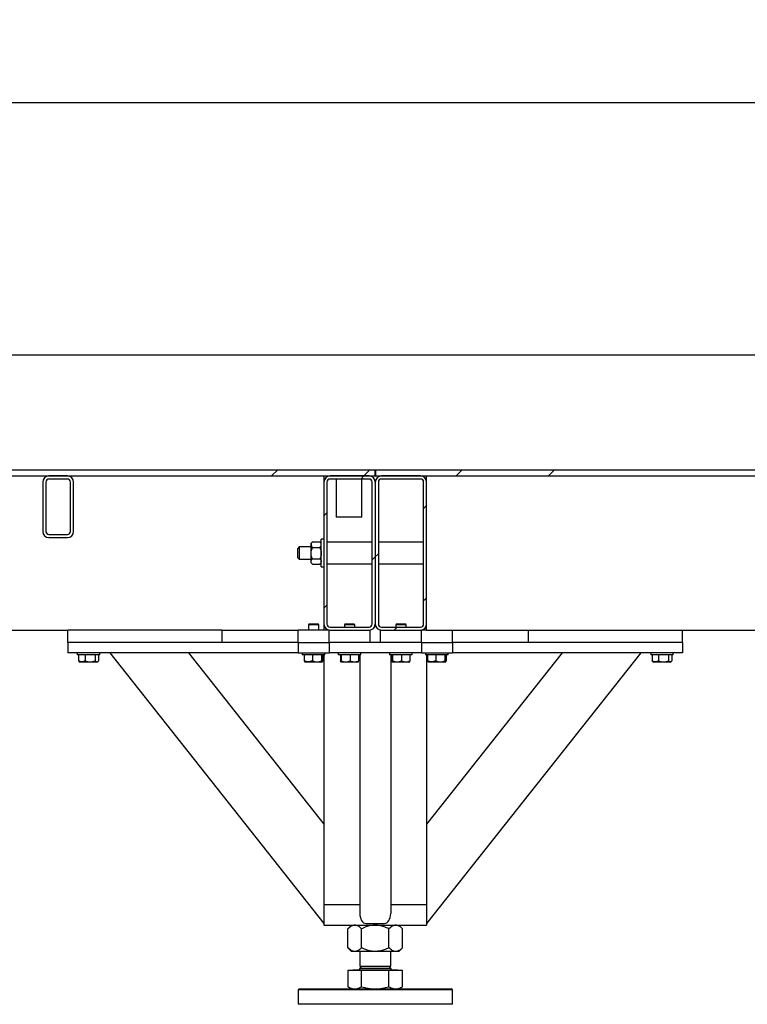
# Model space of a CAD drawing. Header units: millimetres. Extents: x 0 to 841, y 0 to 594.
# Tile 14 of 92: x 320 to 355, y 252 to 300. Entities that reach past the tile are written whole.
import ezdxf

# ---------------------------------------------------------------- set-up
doc = ezdxf.new("R2010")
doc.units = ezdxf.units.MM
doc.layers.add('COTES', color=1, linetype='Continuous')
doc.layers.add('TRAIT-FINS', color=9, linetype='Continuous')
doc.layers.add('TRAIT-FORT', color=4, linetype='Continuous', lineweight=25)
doc.styles.add('SLDTEXTSTYLE0', font='TXT', dxfattribs={"width": 0.75})
doc.dimstyles.new('SLDDIMSTYLE0', dxfattribs={"dimtxt": 3, "dimasz": 2, "dimexe": 0, "dimexo": 0.0625, "dimgap": 0.75, "dimtad": 1, "dimdec": 0, "dimlfac": 20, "dimrnd": 1e-09, "dimzin": 12, "dimdsep": 46, "dimtxsty": 'SLDTEXTSTYLE0', "dimsah": 1, "dimcen": 0.09, "dimadec": 0, "dimazin": 3, "dimtfac": 1, "dimtdec": 0, "dimtofl": 0, "dimtmove": 0, "dimatfit": 3, "dimfxl": 1, "dimfrac": 2, "dimtolj": 1, "dimtzin": 12, "dimarcsym": 0})
pattern_1 = [(45, (0, 0), (-13.4704, 13.4704), []), (45, (4.49, 2e-323), (-13.4704, 13.4704), []), (45, (8.98, 4e-323), (-13.4704, 13.4704), []), (45, (13.47, 6e-323), (-13.4704, 13.4704), [])]

# ---------------------------------------------------------------- blocks, each defined once
blk = doc.blocks.new('_D_18')
at = {"layer": 'COTES', "color": 1, "transparency": 16777216}
for p, q in [((92.21, 279.331), (92.21, 297.185)), ((443.06, 279.331), (443.06, 297.185)), ((443.06, 296.185), (92.21, 296.185))]:
    blk.add_line(p, q, dxfattribs=at)
for points in [[(92.21, 296.185), (94.21, 295.685), (94.21, 296.685)], [(443.06, 296.185), (441.06, 296.685), (441.06, 295.685)]]:
    blk.add_solid(points, dxfattribs=at)
at = {"layer": 'COTES', "color": 1, "transparency": 16777216, "char_height": 3, "attachment_point": 1, "style": 'SLDTEXTSTYLE0'}
for s, insert in [('7017', (250.851, 300.052)), ('Int. Ceinture', (260.843, 300.052))]:
    blk.add_mtext(s, dxfattribs=dict(at, insert=insert))
blk = doc.blocks.new('_D_19')
at = {"layer": 'COTES', "color": 1, "transparency": 16777216}
for p, q in [((97.06, 278.731), (97.06, 284.926)), ((438.21, 279.031), (438.21, 284.926)), ((97.06, 283.926), (438.21, 283.926))]:
    blk.add_line(p, q, dxfattribs=at)
for points in [[(97.06, 283.926), (99.06, 283.426), (99.06, 284.426)], [(438.21, 283.926), (436.21, 284.426), (436.21, 283.426)]]:
    blk.add_solid(points, dxfattribs=at)
at = {"layer": 'COTES', "color": 1, "transparency": 16777216, "char_height": 3, "attachment_point": 1, "style": 'SLDTEXTSTYLE0'}
for s, insert in [('6823', (256.383, 287.793)), ('Cadre', (266.374, 287.793))]:
    blk.add_mtext(s, dxfattribs=dict(at, insert=insert))

msp = doc.modelspace()

# ---------------------------------------------------------------- hatches: boundary and pattern name
at = {"layer": 'TRAIT-FINS'}
h = msp.add_hatch(dxfattribs=at)
h.set_pattern_fill('DIN 201 ACIER ET FONTE', color=9, style=0, pattern_type=2)
h.set_pattern_definition(pattern_1)
h.paths.add_polyline_path([(336.955, 278.331), (295.865, 278.331), (295.865, 278.031), (336.955, 278.031)], flags=0)
h = msp.add_hatch(dxfattribs=at)
h.set_pattern_fill('DIN 201 ACIER ET FONTE', color=9, style=0, pattern_type=2)
h.set_pattern_definition(pattern_1)
h.paths.add_polyline_path([(336.965, 278.031), (386.705, 278.031), (386.705, 278.331), (336.965, 278.331)], flags=0)
h = msp.add_hatch(dxfattribs=at)
h.set_pattern_fill('DIN 201 ACIER ET FONTE', color=9, style=0, pattern_type=2)
h.set_pattern_definition(pattern_1)
edge = h.paths.add_edge_path(flags=0)
edge.add_arc((321.085, 277.731), 0.3, 90, 180)
edge.add_line((320.785, 277.731), (320.785, 275.331))
edge.add_arc((321.085, 275.331), 0.3, 180, 270)
edge.add_line((321.085, 275.031), (321.985, 275.031))
edge.add_arc((321.985, 275.331), 0.3, 270, 360)
edge.add_line((322.285, 275.331), (322.285, 277.731))
edge.add_arc((321.985, 277.731), 0.3, 0, 90)
edge.add_line((321.985, 278.031), (321.085, 278.031))
edge = h.paths.add_edge_path(flags=0)
edge.add_line((321.985, 275.181), (321.085, 275.181))
edge.add_arc((321.085, 275.331), 0.15, 180, 270, ccw=False)
edge.add_line((320.935, 275.331), (320.935, 277.731))
edge.add_arc((321.085, 277.731), 0.15, 90, 180, ccw=False)
edge.add_line((321.085, 277.881), (321.985, 277.881))
edge.add_arc((321.985, 277.731), 0.15, 0, 90, ccw=False)
edge.add_line((322.135, 277.731), (322.135, 275.331))
edge.add_arc((321.985, 275.331), 0.15, 270, 360, ccw=False)
h = msp.add_hatch(dxfattribs=at)
h.set_pattern_fill('DIN 201 ACIER ET FONTE', color=9, style=0, pattern_type=2)
h.set_pattern_definition(pattern_1)
edge = h.paths.add_edge_path(flags=0)
edge.add_line((334.76, 270.531), (336.66, 270.531))
edge.add_arc((336.66, 270.831), 0.3, 270, 360)
edge.add_line((336.96, 270.831), (336.96, 277.731))
edge.add_arc((336.66, 277.731), 0.3, 0, 90)
edge.add_line((336.66, 278.031), (334.76, 278.031))
edge.add_arc((334.76, 277.731), 0.3, 90, 180)
edge.add_line((334.46, 277.731), (334.46, 270.831))
edge.add_arc((334.76, 270.831), 0.3, 180, 270)
edge = h.paths.add_edge_path(flags=0)
edge.add_arc((336.66, 270.831), 0.15, 270, 360, ccw=False)
edge.add_line((336.66, 270.681), (334.76, 270.681))
edge.add_arc((334.76, 270.831), 0.15, 180, 270, ccw=False)
edge.add_line((334.61, 270.831), (334.61, 277.731))
edge.add_arc((334.76, 277.731), 0.15, 90, 180, ccw=False)
edge.add_line((334.76, 277.881), (336.66, 277.881))
edge.add_arc((336.66, 277.731), 0.15, 0, 90, ccw=False)
edge.add_line((336.81, 277.731), (336.81, 270.831))
h = msp.add_hatch(dxfattribs=at)
h.set_pattern_fill('DIN 201 ACIER ET FONTE', color=9, style=0, pattern_type=2)
h.set_pattern_definition(pattern_1)
edge = h.paths.add_edge_path(flags=0)
edge.add_line((336.96, 277.731), (336.96, 270.831))
edge.add_arc((337.26, 270.831), 0.3, 180, 270)
edge.add_line((337.26, 270.531), (339.16, 270.531))
edge.add_arc((339.16, 270.831), 0.3, 270, 360)
edge.add_line((339.46, 270.831), (339.46, 277.731))
edge.add_arc((339.16, 277.731), 0.3, 0, 90)
edge.add_line((339.16, 278.031), (337.26, 278.031))
edge.add_arc((337.26, 277.731), 0.3, 90, 180)
edge = h.paths.add_edge_path(flags=0)
edge.add_arc((337.26, 270.831), 0.15, 180, 270, ccw=False)
edge.add_line((337.11, 270.831), (337.11, 277.731))
edge.add_arc((337.26, 277.731), 0.15, 90, 180, ccw=False)
edge.add_line((337.26, 277.881), (339.16, 277.881))
edge.add_arc((339.16, 277.731), 0.15, 0, 90, ccw=False)
edge.add_line((339.31, 277.731), (339.31, 270.831))
edge.add_arc((339.16, 270.831), 0.15, 270, 360, ccw=False)
edge.add_line((339.16, 270.681), (337.26, 270.681))

# ---------------------------------------------------------------- linework, layer by layer
at = {"layer": 'TRAIT-FORT', "color": 4, "linetype": 'Continuous', "lineweight": 25}
for p, q in [((295.865, 278.331), (336.955, 278.331)), ((336.955, 278.031), (336.955, 278.331)), ((336.955, 278.331), (336.965, 278.331)), ((336.965, 278.331), (336.965, 278.031)), ((336.965, 278.331), (386.705, 278.331)), ((295.865, 278.031), (336.955, 278.031)), ((321.985, 278.031), (321.085, 278.031)), ((321.985, 277.881), (321.085, 277.881)), ((334.46, 278.031), (334.46, 277.731)), ((336.66, 278.031), (334.76, 278.031)), ((336.66, 277.881), (334.76, 277.881)), ((335.058, 277.881), (335.058, 276.031)), ((336.308, 276.031), (336.308, 277.881)), ((336.955, 278.031), (336.965, 278.031)), ((336.965, 278.031), (386.705, 278.031)), ((339.16, 278.031), (337.26, 278.031)), ((339.16, 277.881), (337.26, 277.881)), ((339.46, 277.731), (339.46, 278.031)), ((320.785, 277.731), (320.785, 275.331)), ((320.935, 277.731), (320.935, 275.331)), ((322.135, 275.331), (322.135, 277.731)), ((322.285, 275.331), (322.285, 277.731)), ((334.46, 277.731), (334.46, 270.831)), ((334.61, 277.731), (334.61, 270.831)), ((336.81, 270.831), (336.81, 277.731)), ((336.96, 277.731), (336.96, 270.831)), ((337.11, 277.731), (337.11, 270.831)), ((339.31, 270.831), (339.31, 277.731)), ((339.46, 270.831), (339.46, 277.731)), ((336.308, 276.031), (335.058, 276.031)), ((321.085, 275.181), (321.985, 275.181)), ((321.085, 275.031), (321.985, 275.031)), ((334.46, 274.956), (334.335, 274.956)), ((334.335, 273.606), (334.335, 274.956)), ((333.26, 274.581), (333.185, 274.506)), ((333.185, 274.056), (333.185, 274.506)), ((333.835, 274.581), (333.26, 274.581)), ((333.26, 274.581), (333.26, 273.981)), ((333.908, 274.83), (333.835, 274.756)), ((333.835, 274.693), (333.835, 274.756)), ((333.835, 274.281), (333.835, 274.693)), ((333.908, 274.83), (334.261, 274.83)), ((333.908, 274.555), (334.261, 274.555)), ((334.335, 274.756), (334.261, 274.83)), ((336.81, 274.806), (334.61, 274.806)), ((339.31, 274.806), (337.11, 274.806)), ((333.185, 274.056), (333.26, 273.981)), ((333.26, 273.981), (333.835, 273.981)), ((333.835, 273.87), (333.835, 274.281)), ((333.908, 274.007), (334.261, 274.007)), ((333.835, 273.806), (333.835, 273.87)), ((333.835, 273.806), (333.908, 273.733)), ((333.908, 273.733), (334.261, 273.733)), ((334.261, 273.733), (334.335, 273.806)), ((334.335, 273.606), (334.46, 273.606)), ((334.61, 273.756), (336.81, 273.756)), ((337.11, 273.756), (339.31, 273.756)), ((333.745, 270.831), (333.71, 270.796)), ((333.71, 270.796), (333.71, 270.531)), ((334.21, 270.796), (333.71, 270.796)), ((333.745, 270.831), (334.173, 270.831)), ((334.173, 270.831), (334.175, 270.831)), ((334.21, 270.796), (334.175, 270.831)), ((334.21, 270.531), (334.21, 270.796)), ((334.46, 270.831), (334.46, 270.531)), ((334.76, 270.681), (336.66, 270.681)), ((335.495, 270.831), (335.46, 270.796)), ((335.46, 270.796), (335.46, 270.681)), ((335.847, 270.796), (335.46, 270.796)), ((335.495, 270.831), (335.828, 270.831)), ((335.828, 270.831), (335.925, 270.831)), ((335.96, 270.796), (335.847, 270.796)), ((335.96, 270.796), (335.925, 270.831)), ((335.96, 270.681), (335.96, 270.796)), ((337.26, 270.681), (339.16, 270.681)), ((337.995, 270.831), (337.96, 270.796)), ((337.96, 270.796), (337.96, 270.681)), ((338.347, 270.796), (337.96, 270.796)), ((337.995, 270.831), (338.328, 270.831)), ((338.328, 270.831), (338.425, 270.831)), ((338.46, 270.796), (338.347, 270.796)), ((338.46, 270.796), (338.425, 270.831)), ((338.46, 270.681), (338.46, 270.796)), ((339.46, 270.531), (339.46, 270.831)), ((308.31, 270.531), (322.01, 270.531)), ((322.01, 269.931), (322.01, 270.531)), ((329.51, 270.531), (322.01, 270.531)), ((329.51, 270.531), (333.21, 270.531)), ((329.51, 269.931), (329.51, 270.531)), ((334.71, 270.531), (333.21, 270.531)), ((333.21, 269.931), (333.21, 270.531)), ((334.71, 269.931), (334.71, 270.531)), ((334.76, 270.531), (336.66, 270.531)), ((336.71, 269.931), (336.71, 270.531)), ((337.21, 269.931), (337.21, 270.531)), ((337.26, 270.531), (339.16, 270.531)), ((339.46, 270.531), (339.21, 270.531)), ((339.21, 269.931), (339.21, 270.531)), ((339.46, 270.531), (371.76, 270.531)), ((340.71, 269.931), (340.71, 270.531)), ((344.41, 269.931), (344.41, 270.531)), ((351.91, 269.931), (351.91, 270.531)), ((322.01, 269.931), (322.01, 269.431)), ((333.21, 269.931), (322.01, 269.931)), ((329.51, 269.931), (322.01, 269.931)), ((333.21, 269.931), (333.21, 269.431)), ((333.21, 269.931), (334.71, 269.931)), ((334.71, 269.931), (334.71, 269.431)), ((339.21, 269.931), (334.71, 269.931)), ((336.71, 269.931), (334.71, 269.931)), ((339.21, 269.931), (337.21, 269.931)), ((339.21, 269.931), (340.71, 269.931)), ((339.21, 269.931), (339.21, 269.431)), ((351.91, 269.931), (340.71, 269.931)), ((340.71, 269.931), (340.71, 269.431)), ((351.91, 269.931), (344.41, 269.931)), ((351.91, 269.931), (351.91, 269.431)), ((333.21, 269.431), (322.01, 269.431)), ((322.46, 269.431), (322.46, 269.331)), ((323.56, 269.331), (322.46, 269.331)), ((322.527, 269.331), (322.527, 269.031)), ((322.846, 269.331), (322.846, 269.031)), ((323.328, 269.331), (323.328, 269.031)), ((323.492, 269.331), (323.492, 269.031)), ((323.56, 269.331), (323.56, 269.431)), ((324.048, 269.431), (334.46, 256.263)), ((327.872, 269.431), (334.46, 261.1)), ((333.21, 269.431), (334.71, 269.431)), ((333.41, 269.431), (333.41, 269.331)), ((334.51, 269.331), (333.41, 269.331)), ((333.508, 269.331), (333.508, 269.031)), ((333.899, 269.331), (333.899, 269.031)), ((334.351, 269.331), (334.351, 269.031)), ((334.412, 269.331), (334.412, 269.031)), ((334.46, 269.331), (334.46, 257.181)), ((334.51, 269.331), (334.51, 269.431)), ((339.21, 269.431), (334.71, 269.431)), ((335.16, 269.431), (335.16, 269.331)), ((336.199, 269.331), (335.16, 269.331)), ((335.272, 269.331), (335.272, 269.031)), ((335.299, 269.331), (335.299, 269.031)), ((335.738, 269.331), (335.738, 269.031)), ((336.148, 269.331), (336.148, 269.031)), ((336.26, 269.331), (336.199, 269.331)), ((336.21, 269.331), (336.21, 256.747)), ((336.26, 269.331), (336.26, 269.431)), ((337.66, 269.431), (337.66, 269.331)), ((338.699, 269.331), (337.66, 269.331)), ((337.71, 269.331), (337.71, 256.747)), ((337.772, 269.331), (337.772, 269.031)), ((337.799, 269.331), (337.799, 269.031)), ((338.238, 269.331), (338.238, 269.031)), ((338.648, 269.331), (338.648, 269.031)), ((338.76, 269.331), (338.699, 269.331)), ((338.76, 269.331), (338.76, 269.431)), ((339.21, 269.431), (340.71, 269.431)), ((339.41, 269.431), (339.41, 269.331)), ((340.51, 269.331), (339.41, 269.331)), ((349.872, 269.431), (339.46, 256.263)), ((346.048, 269.431), (339.46, 261.1)), ((339.46, 269.331), (339.46, 257.181)), ((339.508, 269.331), (339.508, 269.031)), ((339.899, 269.331), (339.899, 269.031)), ((340.351, 269.331), (340.351, 269.031)), ((340.412, 269.331), (340.412, 269.031)), ((340.51, 269.331), (340.51, 269.431)), ((351.91, 269.431), (340.71, 269.431)), ((350.36, 269.431), (350.36, 269.331)), ((350.368, 269.331), (350.36, 269.331)), ((351.46, 269.331), (350.368, 269.331)), ((350.427, 269.331), (350.427, 269.031)), ((350.746, 269.331), (350.746, 269.031)), ((351.228, 269.331), (351.228, 269.031)), ((351.392, 269.331), (351.392, 269.031)), ((351.46, 269.331), (351.46, 269.431)), ((322.527, 269.031), (322.56, 269.013)), ((322.559, 269.009), (322.606, 268.981)), ((323.39, 268.981), (322.606, 268.981)), ((323.414, 268.981), (323.39, 268.981)), ((323.414, 268.981), (323.461, 269.009)), ((333.532, 268.995), (333.556, 268.981)), ((334.364, 268.981), (333.556, 268.981)), ((334.364, 268.981), (334.388, 268.995)), ((335.284, 268.994), (335.306, 268.981)), ((335.931, 268.981), (335.306, 268.981)), ((336.114, 268.981), (335.931, 268.981)), ((336.114, 268.981), (336.136, 268.994)), ((337.784, 268.994), (337.806, 268.981)), ((338.431, 268.981), (337.806, 268.981)), ((338.614, 268.981), (338.431, 268.981)), ((338.614, 268.981), (338.636, 268.994)), ((339.532, 268.995), (339.556, 268.981)), ((340.364, 268.981), (339.556, 268.981)), ((340.364, 268.981), (340.388, 268.995)), ((350.459, 269.009), (350.506, 268.981)), ((351.314, 268.981), (350.506, 268.981)), ((351.314, 268.981), (351.361, 269.009)), ((334.46, 257.181), (336.21, 257.181)), ((334.46, 257.181), (334.46, 256.181)), ((334.76, 257.181), (336.21, 257.181)), ((337.71, 257.181), (339.46, 257.181)), ((337.71, 257.181), (339.16, 257.181)), ((339.46, 257.181), (339.46, 256.181)), ((336.51, 256.263), (337.41, 256.263)), ((334.46, 256.181), (339.46, 256.181)), ((335.81, 256.181), (335.632, 256.003)), ((335.632, 255.079), (335.632, 256.003)), ((336.296, 255.079), (336.296, 256.003)), ((337.624, 255.079), (337.624, 256.003)), ((338.288, 256.003), (338.11, 256.181)), ((338.288, 255.079), (338.288, 256.003)), ((335.632, 255.079), (335.81, 254.901)), ((335.964, 254.901), (335.81, 254.901)), ((336.96, 254.901), (335.964, 254.901)), ((336.21, 254.901), (336.21, 254.191)), ((337.956, 254.901), (336.96, 254.901)), ((337.71, 254.191), (337.71, 254.901)), ((338.11, 254.901), (337.956, 254.901)), ((338.11, 254.901), (338.288, 255.079)), ((335.632, 253.976), (335.632, 253.184)), ((336.296, 253.976), (335.632, 253.976)), ((335.892, 254.011), (335.857, 253.976)), ((335.892, 254.016), (335.892, 254.011)), ((335.892, 254.016), (338.027, 254.016)), ((335.892, 254.011), (338.027, 254.011)), ((336.305, 254.191), (336.21, 254.097)), ((336.21, 254.191), (337.71, 254.191)), ((336.21, 254.097), (336.21, 254.066)), ((336.21, 254.097), (336.585, 254.097)), ((336.296, 253.184), (336.296, 253.976)), ((337.624, 253.976), (336.296, 253.976)), ((336.585, 254.097), (337.71, 254.097)), ((337.71, 254.097), (337.615, 254.191)), ((337.624, 253.184), (337.624, 253.976)), ((338.288, 253.976), (337.624, 253.976)), ((337.71, 254.066), (337.71, 254.097)), ((338.027, 254.011), (338.027, 254.016)), ((338.062, 253.976), (338.027, 254.011)), ((338.288, 253.184), (338.288, 253.976)), ((333.26, 253.081), (333.21, 253.031)), ((333.21, 253.031), (333.21, 252.331)), ((340.614, 253.031), (333.21, 253.031)), ((333.26, 253.081), (340.565, 253.081)), ((335.632, 253.184), (335.81, 253.081)), ((338.11, 253.081), (338.288, 253.184)), ((340.565, 253.081), (340.66, 253.081)), ((340.71, 253.031), (340.614, 253.031)), ((340.71, 253.031), (340.66, 253.081)), ((340.71, 252.331), (340.71, 253.031)), ((340.71, 252.331), (333.21, 252.331))]:
    msp.add_line(p, q, dxfattribs=at)
for centre, radius, start, end in [((321.085, 277.731), 0.3, 90, 180), ((321.085, 277.731), 0.15, 90, 180), ((321.985, 277.731), 0.3, 0, 90), ((321.985, 277.731), 0.15, 0, 90), ((334.76, 277.731), 0.3, 90, 180), ((334.76, 277.731), 0.15, 90, 180), ((336.66, 277.731), 0.3, 0, 90), ((336.66, 277.731), 0.15, 0, 90), ((337.26, 277.731), 0.3, 90, 180), ((337.26, 277.731), 0.15, 90, 180), ((339.16, 277.731), 0.3, 0, 90), ((339.16, 277.731), 0.15, 0, 90), ((321.085, 275.331), 0.3, 180, 270), ((321.085, 275.331), 0.15, 180, 270), ((321.985, 275.331), 0.3, 270, 0), ((321.985, 275.331), 0.15, 270, 0), ((334.76, 270.831), 0.3, 180, 270), ((334.76, 270.831), 0.15, 180, 270), ((336.66, 270.831), 0.3, 270, 0), ((336.66, 270.831), 0.15, 270, 0), ((337.26, 270.831), 0.3, 180, 270), ((337.26, 270.831), 0.15, 180, 270), ((339.16, 270.831), 0.3, 270, 0), ((339.16, 270.831), 0.15, 270, 0), ((336.16, 254.066), 0.05, 270, 360), ((337.76, 254.066), 0.05, 180, 270)]:
    msp.add_arc(centre, radius, start, end, dxfattribs=at)
for centre, start_param, end_param in [((336.51, 256.747), 4.712389, 6.283185), ((337.41, 256.747), 0, 1.570796)]:
    msp.add_ellipse(centre, major_axis=(0, -0.484), ratio=0.620236, start_param=start_param, end_param=end_param, dxfattribs=at)
for points, knots in [([(333.908, 274.83), (333.891, 274.811), (333.856, 274.773), (333.836, 274.725), (333.835, 274.698), (333.835, 274.693)], [0, 0, 0, 0, 0.432385, 0.879554, 1, 1, 1, 1]), ([(333.835, 274.693), (333.839, 274.668), (333.848, 274.621), (333.888, 274.577), (333.908, 274.555)], [0, 0, 0, 0, 0.504, 1, 1, 1, 1]), ([(333.835, 274.281), (333.836, 274.311), (333.84, 274.371), (333.866, 274.464), (333.893, 274.523), (333.908, 274.555)], [0, 0, 0, 0, 0.30999, 0.629546, 1, 1, 1, 1]), ([(334.335, 274.693), (334.331, 274.717), (334.322, 274.765), (334.282, 274.808), (334.261, 274.83)], [0, 0, 0, 0, 0.504, 1, 1, 1, 1]), ([(334.261, 274.555), (334.279, 274.574), (334.313, 274.612), (334.333, 274.66), (334.335, 274.687), (334.335, 274.693)], [0, 0, 0, 0, 0.432385, 0.879554, 1, 1, 1, 1]), ([(334.261, 274.555), (334.276, 274.523), (334.303, 274.464), (334.33, 274.372), (334.333, 274.312), (334.335, 274.281)], [0, 0, 0, 0, 0.370457, 0.681018, 1, 1, 1, 1]), ([(333.908, 274.007), (333.899, 274.027), (333.874, 274.078), (333.846, 274.165), (333.835, 274.237), (333.835, 274.277), (333.835, 274.281)], [0, 0, 0, 0, 0.237039, 0.589019, 0.951631, 1, 1, 1, 1]), ([(333.835, 273.87), (333.839, 273.894), (333.848, 273.942), (333.888, 273.985), (333.908, 274.007)], [0, 0, 0, 0, 0.504, 1, 1, 1, 1]), ([(334.335, 274.281), (334.335, 274.277), (334.334, 274.239), (334.324, 274.166), (334.296, 274.079), (334.271, 274.027), (334.261, 274.007)], [0, 0, 0, 0, 0.048369, 0.39933, 0.762965, 1, 1, 1, 1]), ([(334.261, 274.007), (334.279, 273.988), (334.313, 273.95), (334.333, 273.903), (334.335, 273.876), (334.335, 273.87)], [0, 0, 0, 0, 0.432385, 0.879554, 1, 1, 1, 1]), ([(333.908, 273.733), (333.891, 273.752), (333.856, 273.79), (333.836, 273.837), (333.835, 273.864), (333.835, 273.87)], [0, 0, 0, 0, 0.432385, 0.879554, 1, 1, 1, 1]), ([(334.335, 273.87), (334.331, 273.846), (334.322, 273.798), (334.282, 273.754), (334.261, 273.733)], [0, 0, 0, 0, 0.504, 1, 1, 1, 1]), ([(322.846, 269.031), (322.818, 269.021), (322.762, 268.998), (322.679, 268.99), (322.6, 269.002), (322.552, 269.022), (322.527, 269.031)], [0, 0, 0, 0, 0.264605, 0.534948, 0.765343, 1, 1, 1, 1]), ([(322.846, 269.031), (322.888, 269.021), (322.972, 268.998), (323.098, 268.99), (323.218, 269.002), (323.291, 269.022), (323.328, 269.031)], [0, 0, 0, 0, 0.264605, 0.534948, 0.765343, 1, 1, 1, 1]), ([(323.328, 269.031), (323.339, 269.023), (323.359, 269.007), (323.395, 268.992), (323.434, 268.993), (323.465, 269.01), (323.484, 269.024), (323.49, 269.029), (323.492, 269.031)], [0, 0, 0, 0, 0.192003, 0.385859, 0.637822, 0.896593, 0.948284, 1, 1, 1, 1]), ([(333.508, 269.031), (333.515, 269.013), (333.523, 268.995), (333.531, 268.996), (333.532, 268.996)], [0, 0, 0, 0, 0.977492, 1, 1, 1, 1]), ([(333.899, 269.031), (333.865, 269.021), (333.797, 268.998), (333.695, 268.99), (333.598, 269.002), (333.538, 269.022), (333.508, 269.031)], [0, 0, 0, 0, 0.2646049, 0.5349477, 0.7653431, 1, 1, 1, 1]), ([(333.899, 269.031), (333.938, 269.021), (334.018, 268.998), (334.135, 268.99), (334.248, 269.002), (334.317, 269.022), (334.351, 269.031)], [0, 0, 0, 0, 0.2646049, 0.5349477, 0.7653431, 1, 1, 1, 1]), ([(334.351, 269.031), (334.355, 269.023), (334.363, 269.007), (334.376, 268.992), (334.39, 268.993), (334.402, 269.01), (334.409, 269.024), (334.411, 269.029), (334.412, 269.031)], [0, 0, 0, 0, 0.192003, 0.385859, 0.637822, 0.896593, 0.948284, 1, 1, 1, 1]), ([(335.299, 269.031), (335.297, 269.021), (335.292, 268.998), (335.285, 268.99), (335.278, 269.002), (335.274, 269.022), (335.272, 269.031)], [0, 0, 0, 0, 0.264605, 0.534948, 0.765343, 1, 1, 1, 1]), ([(335.299, 269.031), (335.337, 269.021), (335.414, 268.998), (335.528, 268.99), (335.637, 269.002), (335.704, 269.022), (335.738, 269.031)], [0, 0, 0, 0, 0.264605, 0.534948, 0.765343, 1, 1, 1, 1]), ([(335.738, 269.031), (335.763, 269.023), (335.815, 269.007), (335.903, 268.992), (336.001, 268.993), (336.079, 269.01), (336.127, 269.024), (336.141, 269.029), (336.148, 269.031)], [0, 0, 0, 0, 0.192003, 0.385859, 0.637822, 0.896593, 0.948284, 1, 1, 1, 1]), ([(336.136, 268.994), (336.138, 268.997), (336.142, 269.002), (336.146, 269.021), (336.148, 269.031)], [0, 0, 0, 0, 0.480515, 1, 1, 1, 1]), ([(337.799, 269.031), (337.797, 269.021), (337.792, 268.998), (337.785, 268.99), (337.778, 269.002), (337.774, 269.022), (337.772, 269.031)], [0, 0, 0, 0, 0.264605, 0.534948, 0.765343, 1, 1, 1, 1]), ([(337.799, 269.031), (337.837, 269.021), (337.914, 268.998), (338.028, 268.99), (338.137, 269.002), (338.204, 269.022), (338.238, 269.031)], [0, 0, 0, 0, 0.264605, 0.534948, 0.765343, 1, 1, 1, 1]), ([(338.238, 269.031), (338.263, 269.023), (338.315, 269.007), (338.403, 268.992), (338.501, 268.993), (338.579, 269.01), (338.627, 269.024), (338.641, 269.029), (338.648, 269.031)], [0, 0, 0, 0, 0.192003, 0.385859, 0.637822, 0.896593, 0.948284, 1, 1, 1, 1]), ([(338.636, 268.994), (338.638, 268.997), (338.642, 269.002), (338.646, 269.021), (338.648, 269.031)], [0, 0, 0, 0, 0.480515, 1, 1, 1, 1]), ([(339.508, 269.031), (339.515, 269.013), (339.523, 268.995), (339.531, 268.996), (339.532, 268.996)], [0, 0, 0, 0, 0.977492, 1, 1, 1, 1]), ([(339.899, 269.031), (339.865, 269.021), (339.797, 268.998), (339.695, 268.99), (339.598, 269.002), (339.538, 269.022), (339.508, 269.031)], [0, 0, 0, 0, 0.2646049, 0.5349477, 0.7653431, 1, 1, 1, 1]), ([(339.899, 269.031), (339.938, 269.021), (340.018, 268.998), (340.135, 268.99), (340.248, 269.002), (340.317, 269.022), (340.351, 269.031)], [0, 0, 0, 0, 0.2646049, 0.5349477, 0.7653431, 1, 1, 1, 1]), ([(340.351, 269.031), (340.355, 269.023), (340.363, 269.007), (340.376, 268.992), (340.39, 268.993), (340.402, 269.01), (340.409, 269.024), (340.411, 269.029), (340.412, 269.031)], [0, 0, 0, 0, 0.192003, 0.385859, 0.637822, 0.896593, 0.948284, 1, 1, 1, 1]), ([(350.459, 269.01), (350.454, 269.013), (350.446, 269.016), (350.436, 269.025), (350.43, 269.029), (350.427, 269.031)], [0, 0, 0, 0, 0.479187, 0.739528, 1, 1, 1, 1]), ([(350.746, 269.031), (350.718, 269.021), (350.662, 268.998), (350.579, 268.99), (350.5, 269.002), (350.452, 269.022), (350.427, 269.031)], [0, 0, 0, 0, 0.264605, 0.534948, 0.765343, 1, 1, 1, 1]), ([(350.746, 269.031), (350.788, 269.021), (350.872, 268.998), (350.998, 268.99), (351.118, 269.002), (351.191, 269.022), (351.228, 269.031)], [0, 0, 0, 0, 0.264605, 0.534948, 0.765343, 1, 1, 1, 1]), ([(351.392, 269.031), (351.372, 269.016), (351.337, 268.991), (351.287, 268.994), (351.253, 269.011), (351.234, 269.027), (351.228, 269.031)], [0, 0, 0, 0, 0.385549, 0.637642, 0.896546, 1, 1, 1, 1]), ([(335.964, 256.181), (335.935, 256.179), (335.877, 256.174), (335.792, 256.134), (335.71, 256.077), (335.658, 256.028), (335.632, 256.003)], [0, 0, 0, 0, 0.2495779, 0.5043641, 0.7510469, 1, 1, 1, 1]), ([(336.296, 256.003), (336.25, 256.045), (336.182, 256.109), (336.083, 256.16), (336.018, 256.179), (335.978, 256.181), (335.964, 256.181)], [0, 0, 0, 0, 0.432045, 0.654349, 0.879653, 1, 1, 1, 1]), ([(336.96, 256.181), (336.948, 256.181), (336.855, 256.18), (336.678, 256.155), (336.469, 256.086), (336.344, 256.026), (336.296, 256.003)], [0, 0, 0, 0, 0.0504, 0.402614, 0.767588, 1, 1, 1, 1]), ([(337.624, 256.003), (337.546, 256.039), (337.403, 256.105), (337.179, 256.169), (337.034, 256.177), (336.96, 256.181)], [0, 0, 0, 0, 0.370774, 0.681182, 1, 1, 1, 1]), ([(337.956, 256.181), (337.927, 256.179), (337.869, 256.174), (337.784, 256.134), (337.702, 256.077), (337.65, 256.028), (337.624, 256.003)], [0, 0, 0, 0, 0.249578, 0.504364, 0.751047, 1, 1, 1, 1]), ([(338.288, 256.003), (338.242, 256.045), (338.173, 256.109), (338.075, 256.16), (338.01, 256.179), (337.97, 256.181), (337.956, 256.181)], [0, 0, 0, 0, 0.432045, 0.654349, 0.879653, 1, 1, 1, 1]), ([(335.964, 254.901), (335.935, 254.904), (335.877, 254.909), (335.792, 254.949), (335.71, 255.005), (335.658, 255.054), (335.632, 255.079)], [0, 0, 0, 0, 0.249578, 0.504364, 0.751047, 1, 1, 1, 1]), ([(336.296, 255.079), (336.25, 255.037), (336.182, 254.974), (336.083, 254.923), (336.018, 254.904), (335.978, 254.902), (335.964, 254.901)], [0, 0, 0, 0, 0.432045, 0.654349, 0.879653, 1, 1, 1, 1]), ([(336.96, 254.901), (336.948, 254.901), (336.855, 254.902), (336.678, 254.928), (336.469, 254.997), (336.344, 255.056), (336.296, 255.079)], [0, 0, 0, 0, 0.0504, 0.402614, 0.767588, 1, 1, 1, 1]), ([(337.624, 255.079), (337.546, 255.043), (337.403, 254.977), (337.179, 254.914), (337.034, 254.906), (336.96, 254.901)], [0, 0, 0, 0, 0.370774, 0.681182, 1, 1, 1, 1]), ([(337.956, 254.901), (337.927, 254.904), (337.869, 254.909), (337.784, 254.949), (337.702, 255.005), (337.65, 255.054), (337.624, 255.079)], [0, 0, 0, 0, 0.249578, 0.504364, 0.751047, 1, 1, 1, 1]), ([(338.288, 255.079), (338.242, 255.037), (338.173, 254.974), (338.075, 254.923), (338.01, 254.904), (337.97, 254.902), (337.956, 254.901)], [0, 0, 0, 0, 0.4320454, 0.6543493, 0.8796534, 1, 1, 1, 1]), ([(335.632, 253.184), (335.686, 253.155), (335.795, 253.097), (335.907, 253.087), (335.964, 253.081)], [0, 0, 0, 0, 0.495458, 1, 1, 1, 1]), ([(335.964, 253.081), (336.02, 253.086), (336.132, 253.097), (336.241, 253.155), (336.296, 253.184)], [0, 0, 0, 0, 0.4945107, 1, 1, 1, 1]), ([(336.296, 253.184), (336.404, 253.155), (336.621, 253.097), (336.846, 253.087), (336.96, 253.081)], [0, 0, 0, 0, 0.495458, 1, 1, 1, 1]), ([(336.96, 253.081), (337.071, 253.086), (337.296, 253.097), (337.514, 253.155), (337.624, 253.184)], [0, 0, 0, 0, 0.494511, 1, 1, 1, 1]), ([(337.624, 253.184), (337.678, 253.155), (337.787, 253.097), (337.899, 253.087), (337.956, 253.081)], [0, 0, 0, 0, 0.495458, 1, 1, 1, 1]), ([(337.956, 253.081), (338.011, 253.086), (338.124, 253.097), (338.233, 253.155), (338.288, 253.184)], [0, 0, 0, 0, 0.494511, 1, 1, 1, 1])]:
    msp.add_open_spline(points, degree=3, knots=knots, dxfattribs=at)

# ---------------------------------------------------------------- dimensions: what is measured, and where the dimension line sits
at = {"layer": 'COTES', "color": 1}
for base, p1, p2, text, picture, middle in [((92.21, 296.185), (443.06, 278.331), (92.21, 278.331), '<> Int. Ceinture', '_D_18', (267.635, 296.185)), ((438.21, 283.926), (97.06, 277.731), (438.21, 278.031), '<> Cadre', '_D_19', (267.635, 283.926))]:
    dim = msp.add_linear_dim(base=base, p1=p1, p2=p2, text=text, dimstyle='SLDDIMSTYLE0', dxfattribs=at)
    dim.commit()
    dim.dimension.update_dxf_attribs({"geometry": picture, "text_midpoint": middle, "dimtype": 160})

doc.saveas('drawing.dxf')
